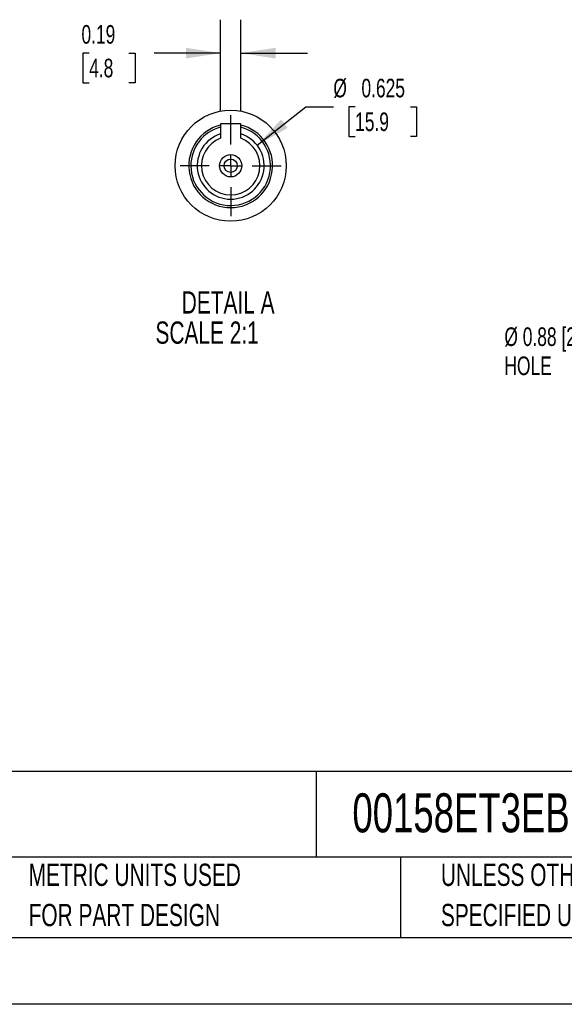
# Model space of a CAD drawing. Header units: inches. Extents: x 0 to 11, y 0 to 8.5.
# Tile 7 of 20: x 5 to 7.1, y 0 to 3.7. Entities that reach past the tile are written whole.
import ezdxf

# ---------------------------------------------------------------- set-up
doc = ezdxf.new("R2010")
doc.units = ezdxf.units.IN
doc.header["$MEASUREMENT"] = 0
doc.linetypes.add('CENTERX2', pattern=[0.8, 0.5, -0.1, 0.1, -0.1])
doc.layers.add('CENTER', color=40, linetype='CENTERX2')
doc.layers.add('SLD-DEFPOINTS', color=7, linetype='Continuous')
doc.layers.add('DIMENSIONS', color=140, linetype='Continuous', lineweight=25)
doc.layers.add('TEXT', color=140, linetype='Continuous', lineweight=25)
doc.styles.add('SLDTEXTSTYLE0', font='TXT', dxfattribs={"width": 0.7})
doc.dimstyles.new('SLDDIMSTYLE7', dxfattribs={"dimtxt": 0.069444, "dimasz": 0.13, "dimexe": 0, "dimexo": 0.0625, "dimgap": 0.017361, "dimtad": 0, "dimtih": 1, "dimtoh": 1, "dimlfac": 2.5, "dimrnd": 1e-09, "dimdsep": 46, "dimtxsty": 'SLDTEXTSTYLE0', "dimsah": 1, "dimcen": 0.09, "dimadec": 0, "dimazin": 2, "dimtfac": 1, "dimtmove": 0, "dimatfit": 0, "dimfxl": 0, "dimfrac": 2, "dimtolj": 1, "dimtzin": 12, "dimarcsym": 0})
doc.dimstyles.new('SLDDIMSTYLE8', dxfattribs={"dimtxt": 0.069444, "dimasz": 0.13, "dimexe": 0, "dimexo": 0.0625, "dimgap": 0.017361, "dimtad": 0, "dimtih": 1, "dimtoh": 1, "dimdec": 3, "dimlfac": 2.5, "dimrnd": 1e-09, "dimdsep": 46, "dimtxsty": 'SLDTEXTSTYLE0', "dimsah": 1, "dimcen": 0, "dimadec": 0, "dimazin": 2, "dimtfac": 1, "dimtdec": 3, "dimtofl": 0, "dimtmove": 0, "dimatfit": 3, "dimfxl": 0, "dimfrac": 2, "dimtolj": 1, "dimtzin": 12, "dimarcsym": 0})

# ---------------------------------------------------------------- blocks, each defined once
blk = doc.blocks.new('SW_NOTE_0')
at = {"layer": 'TEXT', "color": 0, "linetype": 'CENTERX2', "lineweight": 18, "char_height": 0.059006, "attachment_point": 1, "style": 'SLDTEXTSTYLE0'}
for s, insert in [('WEG ELECTRIC S SERIES STANDARD EFFICIENCY AC INDUCTION MOTOR, WITH BRAKE, GENERAL PURPOSE, INVERTER RATED, 1-1/2HP, 3-PH,', (0, 0.0761)), ('208-230/460 VAC, 1800RPM, TEFC, 56C FRAME, ROLLED STEEL, C-FACE ONLY MOUNT, STEARMS 105602100BQF BRAKE ASSEMBLY INCLUDED', (0, -0.0466))]:
    blk.add_mtext(s, dxfattribs=dict(at, insert=insert))
blk = doc.blocks.new('SW_NOTE_0_2')
at = {"layer": 'TEXT', "color": 0, "linetype": 'CENTERX2', "lineweight": 18, "char_height": 0.083333, "attachment_point": 1, "style": 'SLDTEXTSTYLE0'}
for s, insert in [('UNLESS OTHERWISE', (0, 0.1074)), ('SPECIFIED UNITS ARE:', (0, -0.0431))]:
    blk.add_mtext(s, dxfattribs=dict(at, insert=insert))
blk = doc.blocks.new('SW_NOTE_0_6')
at = {"layer": 'TEXT', "color": 0, "linetype": 'CENTERX2', "lineweight": 18, "char_height": 0.083333, "attachment_point": 1, "style": 'SLDTEXTSTYLE0'}
for s, insert in [('METRIC UNITS USED', (0, 0.1074)), ('FOR PART DESIGN', (0, -0.0431))]:
    blk.add_mtext(s, dxfattribs=dict(at, insert=insert))
blk = doc.blocks.new('SW_NOTE_0_8')
at = {"layer": 'TEXT', "color": 0, "linetype": 'CENTERX2', "lineweight": 18, "attachment_point": 1, "style": 'SLDTEXTSTYLE0'}
for s, insert, char_height in [('Ø 0.88 [22.3]', (-0.267, 0.1325), 0.069444), ('HOLE', (-0.267, 0.0237), 0.06944)]:
    blk.add_mtext(s, dxfattribs=dict(at, insert=insert, char_height=char_height))
blk = doc.blocks.new('_D_15')
at = {"layer": 'DIMENSIONS'}
for p, q in [((5.7757, 3.3424), (5.7757, 3.6817)), ((5.8507, 3.3424), (5.8507, 3.6817)), ((5.2844, 3.5566), (5.2611, 3.5566)), ((5.2611, 3.5566), (5.2611, 3.4461)), ((5.4331, 3.5566), (5.4564, 3.5566)), ((5.4564, 3.5566), (5.4564, 3.4461)), ((5.7757, 3.5567), (5.5272, 3.5567)), ((5.8507, 3.5567), (6.1007, 3.5567)), ((5.2611, 3.4461), (5.2844, 3.4461)), ((5.4564, 3.4461), (5.4331, 3.4461))]:
    blk.add_line(p, q, dxfattribs=at)
for points in [[(5.7757, 3.5567), (5.6457, 3.5767), (5.6457, 3.5367)], [(5.8507, 3.5567), (5.9807, 3.5367), (5.9807, 3.5767)]]:
    blk.add_solid(points, dxfattribs=at)
at = {"layer": 'DIMENSIONS', "char_height": 0.06944, "attachment_point": 1, "style": 'SLDTEXTSTYLE0'}
for s, insert in [('0.19', (5.2556, 3.6616)), ('4.8', (5.2844, 3.5357))]:
    blk.add_mtext(s, dxfattribs=dict(at, insert=insert))
blk = doc.blocks.new('_D_16')
at = {"layer": 'DIMENSIONS'}
for p, q in [((5.9117, 3.2127), (6.0946, 3.3557)), ((6.0946, 3.3557), (6.1969, 3.3557)), ((6.2782, 3.3557), (6.2549, 3.3557)), ((6.2549, 3.3557), (6.2549, 3.2453)), ((6.4846, 3.3557), (6.5079, 3.3557)), ((6.5079, 3.3557), (6.5079, 3.2453)), ((6.2549, 3.2453), (6.2782, 3.2453)), ((6.5079, 3.2453), (6.4846, 3.2453))]:
    blk.add_line(p, q, dxfattribs=at)
blk.add_solid([(5.9117, 3.2127), (6.0264, 3.277), (6.0018, 3.3085)], dxfattribs=at)
at = {"layer": 'DIMENSIONS', "char_height": 0.06944, "attachment_point": 1, "style": 'SLDTEXTSTYLE0'}
for s, insert in [('%%c', (6.1969, 3.4608)), ('0.625', (6.3018, 3.4608)), ('15.9', (6.2782, 3.3348))]:
    blk.add_mtext(s, dxfattribs=dict(at, insert=insert))
blk = doc.blocks.new('SW_CENTERMARKSYMBOL_5')
at = {"layer": 'CENTER', "color": 0}
for p, q in [((0, 0.08), (0, 0.1888)), ((0, 0), (0, 0.04)), ((-0.08, 0), (-0.1888, 0)), ((0, 0), (-0.04, 0)), ((0, 0), (0, -0.04)), ((0, 0), (0.04, 0)), ((0.08, 0), (0.1888, 0)), ((0, -0.08), (0, -0.1888))]:
    blk.add_line(p, q, dxfattribs=at)

msp = doc.modelspace()

# ---------------------------------------------------------------- linework, layer by layer
for p, q in [((5.77573, 3.29238), (5.77573, 3.23826)), ((5.85072, 3.29238), (5.77573, 3.29238)), ((5.85072, 3.23826), (5.85072, 3.29238))]:
    msp.add_line(p, q)
at = {"color": 7, "linetype": 'Continuous'}
msp.add_line((11.0001, 0.00011), (0.0001, 0.00011), dxfattribs=at)
for radius in [0.04173, 0.0248]:
    msp.add_circle((5.81323, 3.13565), radius)
for radius, start, end in [(0.15669, 103.84503, 270), (0.14882, 180, 75.40661), (0.14882, 104.59339, 180), (0.15669, 270.00002, 76.15496), (0.125, 107.45572, 72.54428), (0.10925, 110.0724, 69.9276)]:
    msp.add_arc((5.81323, 3.13565), radius, start, end)
at = {"layer": 'SLD-DEFPOINTS'}
msp.add_circle((5.81323, 3.13564), 0.20768, dxfattribs=at)
at = {"layer": 'TEXT'}
for p, q in [((10.75, 0.87111), (0.25, 0.87111)), ((6.13224, 0.87111), (6.13224, 0.55)), ((10.75, 0.55), (0.25, 0.55)), ((6.44804, 0.55), (6.44804, 0.25)), ((0.25, 0.25), (10.75, 0.25))]:
    msp.add_line(p, q, dxfattribs=at)

# ---------------------------------------------------------------- block references
at = {"layer": 'CENTER'}
msp.add_blockref('SW_CENTERMARKSYMBOL_5', (5.81323, 3.13565), dxfattribs=at)
at = {"layer": 'TEXT', "linetype": 'CENTERX2', "lineweight": 18}
for name, p in [('SW_NOTE_0_8', (7.10298, 2.39867)), ('SW_NOTE_0', (0.30713, 0.72752)), ('SW_NOTE_0_6', (5.0582, 0.41872)), ('SW_NOTE_0_2', (6.59874, 0.41872))]:
    msp.add_blockref(name, p, dxfattribs=at)

# ---------------------------------------------------------------- texts
at = {"layer": 'TEXT', "linetype": 'CENTERX2', "lineweight": 18, "style": 'SLDTEXTSTYLE0'}
for s, insert, char_height, attachment_point in [('DETAIL A', (5.80379, 2.66623), 0.083333, 2), ('SCALE 2:1', (5.53225, 2.55332), 0.083333, 1), ('00158ET3EBM56CFL-S', (6.26802, 0.78897), 0.1458333, 1)]:
    msp.add_mtext(s, dxfattribs=dict(at, insert=insert, char_height=char_height, attachment_point=attachment_point))

# ---------------------------------------------------------------- dimensions: what is measured, and where the dimension line sits
at = {"layer": 'DIMENSIONS'}
dim = msp.add_linear_dim(base=(5.85072, 3.55672), p1=(5.77573, 3.29238), p2=(5.85072, 3.29238), dimstyle='SLDDIMSTYLE7', dxfattribs=at)
dim.commit()
dim.dimension.update_dxf_attribs({"geometry": '_D_15', "text_midpoint": (5.35876, 3.55672), "dimtype": 160})
dim = msp.add_diameter_dim_2p(p1=(5.71477, 3.05863), p2=(5.91168, 3.21266), dimstyle='SLDDIMSTYLE8', dxfattribs=at)
dim.commit()
dim.dimension.update_dxf_attribs({"geometry": '_D_16', "text_midpoint": (6.3814, 3.35571), "dimtype": 163})

doc.saveas('drawing.dxf')
